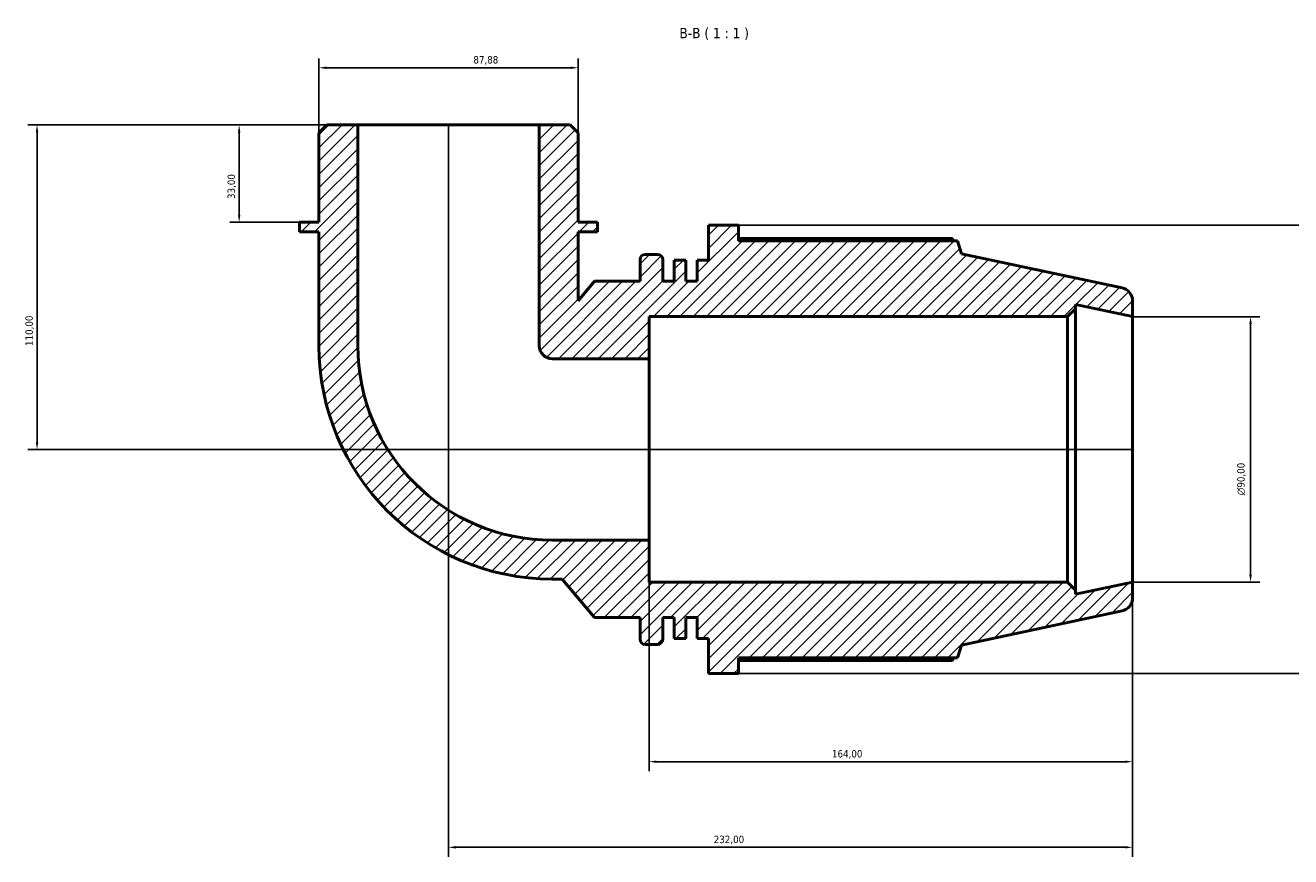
# Model space of a CAD drawing. Header units: millimetres. Extents: x -5 to 1044, y -256 to 1112.
# Tile 5 of 7: x 239 to 668, y 831 to 1112. Entities that reach past the tile are written whole.
import ezdxf

# ---------------------------------------------------------------- set-up
doc = ezdxf.new("R2010")
doc.units = ezdxf.units.MM
for name, color, linetype, lineweight in [('Dimension (ISO)', 7, 'Continuous', 25), ('Hatch (ISO)', 7, 'Continuous', 18), ('Symbol (ISO)', 7, 'Continuous', 25), ('Visible (ISO)', 7, 'Continuous', 50)]:
    doc.layers.add(name, color=color, linetype=linetype, lineweight=lineweight)
doc.styles.add('Label Text (ISO)', font='tahoma.ttf')
doc.styles.add('Note Text (ISO)', font='tahoma.ttf')
doc.dimstyles.new('Default (ISO)', dxfattribs={"dimtxt": 2.5, "dimasz": 2.5, "dimexe": 3.175, "dimexo": 0, "dimgap": 0.762, "dimtad": 1, "dimrnd": 1e-08, "dimzin": 0, "dimtxsty": 'Note Text (ISO)', "dimcen": 0.09, "dimdle": 10, "dimclrd": 256, "dimclre": 256, "dimclrt": 232, "dimazin": 0, "dimtfac": 1.40208, "dimtmove": 0, "dimatfit": 3, "dimfxl": 1, "dimtolj": 1, "dimtzin": 0, "dimlwd": -1, "dimlwe": -1, "dimarcsym": 0})

# ---------------------------------------------------------------- blocks, each defined once
blk = doc.blocks.new('*D7')
at = {"layer": 'Defpoints', "color": 0, "transparency": 16777216}
for p in [(352.03, 1078.55), (311.79, 1045.55), (332.26, 1045.55)]:
    blk.add_point(p, dxfattribs=at)
at = {"layer": 'Dimension (ISO)', "transparency": 16777216}
for p, q in [((352.03, 1078.55), (308.61, 1078.55)), ((311.79, 1076.05), (311.79, 1048.05)), ((332.26, 1045.55), (308.61, 1045.55))]:
    blk.add_line(p, q, dxfattribs=at)
for points in [[(311.37, 1076.05), (312.2, 1076.05), (311.79, 1078.55)], [(311.37, 1048.05), (312.2, 1048.05), (311.79, 1045.55)]]:
    blk.add_solid(points, dxfattribs=at)
at = {"layer": 'Dimension (ISO)', "color": 232, "true_color": 0xca0064, "transparency": 16777216, "insert": (307.85, 1053.43), "char_height": 2.5, "attachment_point": 1, "rotation": 90, "style": 'Note Text (ISO)'}
blk.add_mtext('\\A1;33,00', dxfattribs=at)
blk = doc.blocks.new('*D8')
at = {"layer": 'Defpoints', "color": 0, "transparency": 16777216}
for p in [(426.74, 1097.92), (338.85, 1075.92), (426.74, 1075.92)]:
    blk.add_point(p, dxfattribs=at)
at = {"layer": 'Dimension (ISO)', "transparency": 16777216}
for p, q in [((338.85, 1075.92), (338.85, 1101.09)), ((426.74, 1075.92), (426.74, 1101.09)), ((341.35, 1097.92), (424.24, 1097.92))]:
    blk.add_line(p, q, dxfattribs=at)
for points in [[(341.35, 1098.33), (341.35, 1097.5), (338.85, 1097.92)], [(424.24, 1098.33), (424.24, 1097.5), (426.74, 1097.92)]]:
    blk.add_solid(points, dxfattribs=at)
at = {"layer": 'Dimension (ISO)', "color": 232, "true_color": 0xca0064, "transparency": 16777216, "insert": (391.22, 1101.86), "char_height": 2.5, "attachment_point": 1, "style": 'Note Text (ISO)'}
blk.add_mtext('\\A1;87,88', dxfattribs=at)
blk = doc.blocks.new('*D9')
at = {"layer": 'Defpoints', "color": 0, "transparency": 16777216}
for p in [(614.79, 1013.55), (614.79, 923.55), (654.79, 923.55)]:
    blk.add_point(p, dxfattribs=at)
at = {"layer": 'Dimension (ISO)', "transparency": 16777216}
for p, q in [((614.79, 1013.55), (657.97, 1013.55)), ((654.79, 1011.05), (654.79, 926.05)), ((614.79, 923.55), (657.97, 923.55))]:
    blk.add_line(p, q, dxfattribs=at)
for points in [[(654.38, 1011.05), (655.21, 1011.05), (654.79, 1013.55)], [(654.38, 926.05), (655.21, 926.05), (654.79, 923.55)]]:
    blk.add_solid(points, dxfattribs=at)
at = {"layer": 'Dimension (ISO)', "color": 232, "true_color": 0xca0064, "transparency": 16777216, "insert": (650.27, 953), "char_height": 2.5, "attachment_point": 1, "rotation": 90, "style": 'Note Text (ISO)'}
blk.add_mtext('\\A1;\\fAIGDT|b0|i0;\\H2.5000;\\ln\\fTahoma|b0|i0;\\H2.5000;90,00', dxfattribs=at)
blk = doc.blocks.new('*D10')
at = {"layer": 'Defpoints', "color": 0, "transparency": 16777216}
for p in [(481.09, 1044.55), (481.09, 892.55), (696.54, 892.55)]:
    blk.add_point(p, dxfattribs=at)
at = {"layer": 'Dimension (ISO)', "transparency": 16777216}
for p, q in [((481.09, 1044.55), (699.71, 1044.55)), ((696.54, 1042.05), (696.54, 895.05)), ((481.09, 892.55), (699.71, 892.55))]:
    blk.add_line(p, q, dxfattribs=at)
for points in [[(696.12, 1042.05), (696.95, 1042.05), (696.54, 1044.55)], [(696.12, 895.05), (696.95, 895.05), (696.54, 892.55)]]:
    blk.add_solid(points, dxfattribs=at)
at = {"layer": 'Dimension (ISO)', "color": 232, "true_color": 0xca0064, "transparency": 16777216, "insert": (692.6, 949.1), "char_height": 2.5, "attachment_point": 1, "rotation": 90, "style": 'Note Text (ISO)'}
blk.add_mtext('\\A1;152,00', dxfattribs=at)
blk = doc.blocks.new('*D11')
at = {"layer": 'Defpoints', "color": 0, "transparency": 16777216}
for p in [(450.79, 937.79), (614.79, 923.55), (450.79, 862.71)]:
    blk.add_point(p, dxfattribs=at)
at = {"layer": 'Dimension (ISO)', "transparency": 16777216}
for p, q in [((450.79, 937.79), (450.79, 859.53)), ((614.79, 923.55), (614.79, 859.53)), ((612.29, 862.71), (453.29, 862.71))]:
    blk.add_line(p, q, dxfattribs=at)
for points in [[(453.29, 863.12), (453.29, 862.29), (450.79, 862.71)], [(612.29, 863.12), (612.29, 862.29), (614.79, 862.71)]]:
    blk.add_solid(points, dxfattribs=at)
at = {"layer": 'Dimension (ISO)', "color": 232, "true_color": 0xca0064, "transparency": 16777216, "insert": (512.84, 866.64), "char_height": 2.5, "attachment_point": 1, "style": 'Note Text (ISO)'}
blk.add_mtext('\\A1;164,00', dxfattribs=at)
blk = doc.blocks.new('*D12')
at = {"layer": 'Defpoints', "color": 0, "transparency": 16777216}
for p in [(382.79, 1078.55), (614.79, 923.55), (382.79, 833.69)]:
    blk.add_point(p, dxfattribs=at)
at = {"layer": 'Dimension (ISO)', "transparency": 16777216}
for p, q in [((382.79, 1078.55), (382.79, 830.51)), ((614.79, 923.55), (614.79, 830.51)), ((612.29, 833.69), (385.29, 833.69))]:
    blk.add_line(p, q, dxfattribs=at)
for points in [[(385.29, 834.1), (385.29, 833.27), (382.79, 833.69)], [(612.29, 834.1), (612.29, 833.27), (614.79, 833.69)]]:
    blk.add_solid(points, dxfattribs=at)
at = {"layer": 'Dimension (ISO)', "color": 232, "true_color": 0xca0064, "transparency": 16777216, "insert": (472.74, 837.62), "char_height": 2.5, "attachment_point": 1, "style": 'Note Text (ISO)'}
blk.add_mtext('\\A1;232,00', dxfattribs=at)
blk = doc.blocks.new('*D14')
at = {"layer": 'Defpoints', "color": 0, "transparency": 16777216}
for p in [(352.03, 1078.55), (243.23, 968.55), (614.79, 968.55)]:
    blk.add_point(p, dxfattribs=at)
at = {"layer": 'Dimension (ISO)', "transparency": 16777216}
for p, q in [((352.03, 1078.55), (240.06, 1078.55)), ((243.23, 1076.05), (243.23, 971.05)), ((614.79, 968.55), (240.06, 968.55))]:
    blk.add_line(p, q, dxfattribs=at)
for points in [[(242.82, 1076.05), (243.65, 1076.05), (243.23, 1078.55)], [(242.82, 971.05), (243.65, 971.05), (243.23, 968.55)]]:
    blk.add_solid(points, dxfattribs=at)
at = {"layer": 'Dimension (ISO)', "color": 232, "true_color": 0xca0064, "transparency": 16777216, "insert": (239.3, 1003.6), "char_height": 2.5, "attachment_point": 1, "rotation": 90, "style": 'Note Text (ISO)'}
blk.add_mtext('\\A1;110,00', dxfattribs=at)

msp = doc.modelspace()

# ---------------------------------------------------------------- hatches: boundary and pattern name
at = {"layer": 'Hatch (ISO)'}
h = msp.add_hatch(dxfattribs=at)
h.set_pattern_fill('ANSI31', color=256, scale=25.4, style=0)
h.set_pattern_definition([(45, (0, 0), (-2.245064, 2.245064), [])])
edge = h.paths.add_edge_path()
edge.add_line((426.736, 1075.918), (424.099, 1078.554))
edge.add_line((424.099, 1078.554), (413.553, 1078.554))
edge.add_line((413.553, 1078.554), (413.553, 1003.708))
edge.add_ellipse((417.948, 1003.708), major_axis=(-4.394, 0), ratio=1, start_angle=0, end_angle=90)
edge.add_line((417.948, 999.314), (450.794, 999.314))
edge.add_line((450.794, 999.314), (450.794, 1013.554))
edge.add_line((450.794, 1013.554), (592.761, 1013.554))
edge.add_line((592.761, 1013.554), (595.461, 1016.254))
edge.add_line((595.461, 1016.254), (595.461, 1017.664))
edge.add_line((595.461, 1017.664), (614.794, 1013.554))
edge.add_line((614.794, 1013.554), (614.794, 1018.91))
edge.add_ellipse((610.294, 1018.91), major_axis=(4.5, 0), ratio=1, start_angle=0, end_angle=78)
edge.add_line((611.23, 1023.312), (556.794, 1034.883))
edge.add_line((556.794, 1034.883), (555.38, 1039.234))
edge.add_line((555.38, 1039.234), (481.087, 1039.234))
edge.add_line((481.087, 1039.234), (481.087, 1044.554))
edge.add_line((481.087, 1044.554), (470.954, 1044.554))
edge.add_line((470.954, 1044.554), (470.954, 1032.691))
edge.add_line((470.954, 1032.691), (467.087, 1032.691))
edge.add_line((467.087, 1032.691), (467.087, 1025.554))
edge.add_line((467.087, 1025.554), (463.221, 1025.554))
edge.add_line((463.221, 1025.554), (463.221, 1032.691))
edge.add_line((463.221, 1032.691), (459.354, 1032.691))
edge.add_line((459.354, 1032.691), (459.354, 1025.554))
edge.add_line((459.354, 1025.554), (455.487, 1025.554))
edge.add_line((455.487, 1025.554), (455.487, 1032.874))
edge.add_ellipse((453.687, 1032.874), major_axis=(1.8, 0), ratio=1, start_angle=0, end_angle=90)
edge.add_line((453.687, 1034.674), (449.554, 1034.674))
edge.add_ellipse((449.554, 1032.874), major_axis=(0, 1.8), ratio=1, start_angle=0, end_angle=90)
edge.add_line((447.754, 1032.874), (447.754, 1025.554))
edge.add_line((447.754, 1025.554), (432.287, 1025.554))
edge.add_line((432.287, 1025.554), (426.736, 1018.938))
edge.add_line((426.736, 1018.938), (426.736, 1042.254))
edge.add_line((426.736, 1042.254), (433.327, 1042.254))
edge.add_line((433.327, 1042.254), (433.327, 1045.554))
edge.add_line((433.327, 1045.554), (426.736, 1045.554))
edge.add_line((426.736, 1045.554), (426.736, 1075.918))
edge = h.paths.add_edge_path()
edge.add_line((341.489, 1078.554), (338.852, 1075.918))
edge.add_line((338.852, 1075.918), (338.852, 1045.554))
edge.add_line((338.852, 1045.554), (332.261, 1045.554))
edge.add_line((332.261, 1045.554), (332.261, 1042.254))
edge.add_line((332.261, 1042.254), (338.852, 1042.254))
edge.add_line((338.852, 1042.254), (338.852, 1003.708))
edge.add_ellipse((417.948, 1003.708), major_axis=(-79.096, 0), ratio=1, start_angle=0, end_angle=90)
edge.add_line((417.948, 924.612), (421.33, 924.612))
edge.add_line((421.33, 924.612), (432.287, 911.554))
edge.add_line((432.287, 911.554), (447.754, 911.554))
edge.add_line((447.754, 911.554), (447.754, 904.234))
edge.add_ellipse((449.554, 904.234), major_axis=(-1.8, 0), ratio=1, start_angle=0, end_angle=90)
edge.add_line((449.554, 902.434), (453.687, 902.434))
edge.add_ellipse((453.687, 904.234), major_axis=(0, -1.8), ratio=1, start_angle=0, end_angle=90)
edge.add_line((455.487, 904.234), (455.487, 911.554))
edge.add_line((455.487, 911.554), (459.354, 911.554))
edge.add_line((459.354, 911.554), (459.354, 904.418))
edge.add_line((459.354, 904.418), (463.221, 904.418))
edge.add_line((463.221, 904.418), (463.221, 911.554))
edge.add_line((463.221, 911.554), (467.087, 911.554))
edge.add_line((467.087, 911.554), (467.087, 904.418))
edge.add_line((467.087, 904.418), (470.954, 904.418))
edge.add_line((470.954, 904.418), (470.954, 892.554))
edge.add_line((470.954, 892.554), (481.087, 892.554))
edge.add_line((481.087, 892.554), (481.087, 897.874))
edge.add_line((481.087, 897.874), (555.38, 897.874))
edge.add_line((555.38, 897.874), (556.794, 902.226))
edge.add_line((556.794, 902.226), (611.23, 913.797))
edge.add_ellipse((610.294, 918.198), major_axis=(0.936, -4.402), ratio=1, start_angle=0, end_angle=78)
edge.add_line((614.794, 918.198), (614.794, 923.554))
edge.add_line((614.794, 923.554), (595.461, 919.445))
edge.add_line((595.461, 919.445), (595.461, 920.854))
edge.add_line((595.461, 920.854), (592.761, 923.554))
edge.add_line((592.761, 923.554), (450.794, 923.554))
edge.add_line((450.794, 923.554), (450.794, 937.795))
edge.add_line((450.794, 937.795), (417.948, 937.795))
edge.add_ellipse((417.948, 1003.708), major_axis=(0, -65.913), ratio=1, start_angle=270, end_angle=360, ccw=False)
edge.add_line((352.035, 1003.708), (352.035, 1078.554))
edge.add_line((352.035, 1078.554), (341.489, 1078.554))

# ---------------------------------------------------------------- linework, layer by layer
at = {"layer": 'Visible (ISO)'}
for p, q in [((341.489, 1078.554), (338.852, 1075.918)), ((352.035, 1078.554), (341.489, 1078.554)), ((352.035, 1003.708), (352.035, 1078.554)), ((413.553, 1078.554), (352.035, 1078.554)), ((424.099, 1078.554), (413.553, 1078.554)), ((413.553, 1078.554), (413.553, 1003.708)), ((426.736, 1075.918), (424.099, 1078.554)), ((338.852, 1075.918), (338.852, 1045.554)), ((426.736, 1045.554), (426.736, 1075.918)), ((338.852, 1045.554), (332.261, 1045.554)), ((332.261, 1045.554), (332.261, 1042.254)), ((433.327, 1045.554), (426.736, 1045.554)), ((433.327, 1042.254), (433.327, 1045.554)), ((481.087, 1044.554), (470.954, 1044.554)), ((470.954, 1044.554), (470.954, 1032.691)), ((481.087, 1039.234), (481.087, 1044.554)), ((332.261, 1042.254), (338.852, 1042.254)), ((338.852, 1042.254), (338.852, 1003.708)), ((426.736, 1018.938), (426.736, 1042.254)), ((426.736, 1042.254), (433.327, 1042.254)), ((553.651, 1040.065), (481.087, 1040.065)), ((555.38, 1039.234), (481.087, 1039.234)), ((556.794, 1034.883), (555.38, 1039.234)), ((453.687, 1034.674), (449.554, 1034.674)), ((611.23, 1023.312), (556.794, 1034.883)), ((447.754, 1032.874), (447.754, 1025.554)), ((455.487, 1025.554), (455.487, 1032.874)), ((463.221, 1032.691), (459.354, 1032.691)), ((459.354, 1032.691), (459.354, 1025.554)), ((463.221, 1025.554), (463.221, 1032.691)), ((470.954, 1032.691), (467.087, 1032.691)), ((467.087, 1032.691), (467.087, 1025.554)), ((432.287, 1025.554), (426.736, 1018.938)), ((447.754, 1025.554), (432.287, 1025.554)), ((459.354, 1025.554), (455.487, 1025.554)), ((467.087, 1025.554), (463.221, 1025.554)), ((595.461, 1016.254), (595.461, 1017.664)), ((595.461, 1017.664), (614.794, 1013.554)), ((614.794, 1013.554), (614.794, 1018.91)), ((450.794, 999.314), (450.794, 1013.554)), ((450.794, 1013.554), (592.761, 1013.554)), ((592.761, 1013.554), (595.461, 1016.254)), ((592.761, 1013.554), (592.761, 923.554)), ((595.461, 920.854), (595.461, 1016.254)), ((614.794, 923.554), (614.794, 1013.554)), ((417.948, 999.314), (450.794, 999.314)), ((450.794, 937.795), (450.794, 999.314)), ((450.794, 937.795), (417.948, 937.795)), ((450.794, 923.554), (450.794, 937.795)), ((417.948, 924.612), (421.33, 924.612)), ((421.33, 924.612), (432.287, 911.554)), ((592.761, 923.554), (450.794, 923.554)), ((595.461, 920.854), (592.761, 923.554)), ((614.794, 923.554), (595.461, 919.445)), ((614.794, 918.198), (614.794, 923.554)), ((595.461, 919.445), (595.461, 920.854)), ((432.287, 911.554), (447.754, 911.554)), ((447.754, 911.554), (447.754, 904.234)), ((455.487, 904.234), (455.487, 911.554)), ((455.487, 911.554), (459.354, 911.554)), ((459.354, 911.554), (459.354, 904.418)), ((463.221, 904.418), (463.221, 911.554)), ((463.221, 911.554), (467.087, 911.554)), ((467.087, 911.554), (467.087, 904.418)), ((556.794, 902.226), (611.23, 913.797)), ((449.554, 902.434), (453.687, 902.434)), ((459.354, 904.418), (463.221, 904.418)), ((467.087, 904.418), (470.954, 904.418)), ((470.954, 904.418), (470.954, 892.554)), ((555.38, 897.874), (556.794, 902.226)), ((481.087, 892.554), (481.087, 897.874)), ((481.087, 897.874), (555.38, 897.874)), ((481.087, 897.044), (553.651, 897.044)), ((470.954, 892.554), (481.087, 892.554))]:
    msp.add_line(p, q, dxfattribs=at)
for centre, radius, start, end in [((449.554, 1032.874), 1.8, 90, 180), ((453.687, 1032.874), 1.8, 0, 90), ((610.294, 1018.91), 4.5, 0, 78), ((417.948, 1003.708), 79.096, 180, 270), ((417.948, 1003.708), 65.913, 180, 270), ((417.948, 1003.708), 4.394, 180, 270), ((610.294, 918.198), 4.5, 282, 0), ((449.554, 904.234), 1.8, 180, 270), ((453.687, 904.234), 1.8, 270, 0)]:
    msp.add_arc(centre, radius, start, end, dxfattribs=at)
for points, weights in [([(554.082, 1039.234), (553.87, 1039.646), (553.651, 1040.065)], [1.00107742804, 1.00061269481, 1]), ([(553.651, 897.044), (553.87, 897.463), (554.082, 897.874)], [1, 1.00061269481, 1.00107742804])]:
    msp.add_rational_spline(points, weights, degree=2, dxfattribs=at)

# ---------------------------------------------------------------- texts
at = {"layer": 'Symbol (ISO)', "insert": (461.088, 1107.304), "char_height": 3.5, "attachment_point": 7, "style": 'Label Text (ISO)'}
msp.add_mtext('B-B ( 1 : 1 )', dxfattribs=at)

# ---------------------------------------------------------------- dimensions: what is measured, and where the dimension line sits
at = {"layer": 'Dimension (ISO)'}
for base, p1, p2, angle, picture, middle in [((426.736, 1097.918), (338.852, 1075.918), (426.736, 1075.918), 180, '*D8', (395.367, 1097.918)), ((243.233, 968.554), (352.035, 1078.554), (614.794, 968.554), 270, '*D14', (243.233, 1008.554)), ((311.787, 1045.554), (352.035, 1078.554), (332.261, 1045.554), 270, '*D7', (311.787, 1057.554)), ((382.794, 833.685), (614.794, 923.554), (382.794, 1078.554), 180, '*D12', (477.794, 833.685)), ((696.538, 892.554), (481.087, 1044.554), (481.087, 892.554), 90, '*D10', (696.538, 954.054)), ((450.794, 862.707), (614.794, 923.554), (450.794, 937.795), 180, '*D11', (517.794, 862.707))]:
    dim = msp.add_linear_dim(base=base, p1=p1, p2=p2, angle=angle, dimstyle='Default (ISO)', override={"dimdec": 2, "dimtp": 0, "dimtm": 0, "dimtdec": 2, "dimtofl": 0, "dimatfit": 1}, dxfattribs=at)
    dim.commit()
    dim.dimension.update_dxf_attribs({"geometry": picture, "text_midpoint": middle, "dimtype": 160})
dim = msp.add_linear_dim(base=(654.794, 923.554), p1=(614.794, 1013.554), p2=(614.794, 923.554), angle=90, text='\\fAIGDT|b0|i0;\\H2.5000;\\ln\\fTahoma|b0|i0;\\H2.5000;<>', dimstyle='Default (ISO)', override={"dimdec": 2, "dimtp": 0, "dimtm": 0, "dimtdec": 2, "dimtofl": 0, "dimatfit": 1}, dxfattribs=at)
dim.commit()
dim.dimension.update_dxf_attribs({"geometry": '*D9', "text_midpoint": (654.794, 958.554), "dimtype": 160})

doc.saveas('drawing.dxf')
